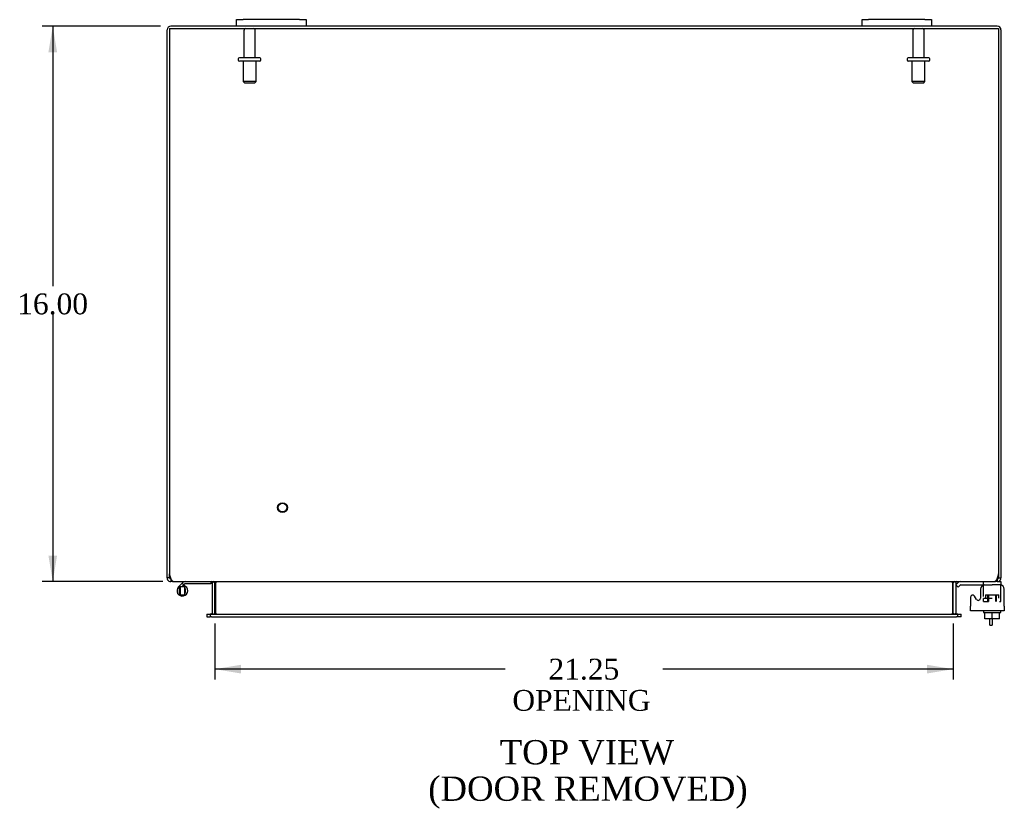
# Model space of a CAD drawing. Header units: inches. Extents: x 9 to 148, y 1 to 98.
# Tile 4 of 7: x 41 to 69, y 71 to 94. Entities that reach past the tile are written whole.
import ezdxf
from ezdxf.enums import TextEntityAlignment as Align

# ---------------------------------------------------------------- set-up
doc = ezdxf.new("R2010")
doc.units = ezdxf.units.IN
doc.header["$MEASUREMENT"] = 0
for name, color, linetype in [('COM40153-1', 7, 'CONTINUOUS'), ('COM42667', 7, 'CONTINUOUS'), ('COM42780', 7, 'CONTINUOUS'), ('COM48479', 7, 'CONTINUOUS'), ('COM48510', 7, 'CONTINUOUS'), ('DEFAULT', 7, 'CONTINUOUS'), ('FET07710', 7, 'CONTINUOUS'), ('HNG10620-20B', 7, 'CONTINUOUS'), ('HNG10620-20P', 7, 'CONTINUOUS'), ('SCC19011', 7, 'CONTINUOUS'), ('STD21878', 7, 'CONTINUOUS'), ('STD26094', 7, 'CONTINUOUS'), ('WAF25035', 7, 'CONTINUOUS')]:
    doc.layers.add(name, color=color, linetype=linetype)
doc.styles.add('SEACAD_TIMES_NEW_ROMAN', font='times.ttf')

# ---------------------------------------------------------------- blocks, each defined once
blk = doc.blocks.new('GDIMGGROUP4')
at = {"layer": 'DEFAULT', "linetype": 'Continuous'}
for points in [[(41.612, 93.078), (41.862, 93.078), (41.737, 93.828)], [(41.612, 78.578), (41.737, 77.828), (41.862, 78.578)]]:
    blk.add_hatch(color=136, dxfattribs=at).paths.add_polyline_path(points)
at = {"layer": 'DEFAULT', "color": 136, "linetype": 'Continuous'}
for p, q in [((44.835, 93.828), (41.437, 93.828)), ((41.737, 93.828), (41.737, 86.338)), ((41.737, 85.528), (41.737, 77.828)), ((44.904, 77.828), (41.437, 77.828))]:
    blk.add_line(p, q, dxfattribs=at)
at = {"layer": 'DEFAULT', "color": 136, "linetype": 'Continuous', "style": 'SEACAD_TIMES_NEW_ROMAN'}
blk.add_text('16.00', height=0.6, dxfattribs=at).set_placement((40.714, 86.128), align=Align.TOP_LEFT)
blk = doc.blocks.new('GDIMGGROUP18')
at = {"layer": 'DEFAULT', "linetype": 'Continuous'}
for points in [[(47.152, 75.182), (47.152, 75.432), (46.402, 75.307)], [(66.902, 75.182), (67.652, 75.307), (66.902, 75.432)]]:
    blk.add_hatch(color=136, dxfattribs=at).paths.add_polyline_path(points)
at = {"layer": 'DEFAULT', "color": 136, "linetype": 'Continuous'}
for p, q in [((46.402, 76.623), (46.402, 75.007)), ((67.652, 76.623), (67.652, 75.007)), ((54.755, 75.307), (46.402, 75.307)), ((67.652, 75.307), (59.298, 75.307))]:
    blk.add_line(p, q, dxfattribs=at)
at = {"layer": 'DEFAULT', "color": 136, "linetype": 'Continuous', "style": 'SEACAD_TIMES_NEW_ROMAN'}
for s, p in [('21.25', (56.003, 75.607)), ('OPENING ', (54.965, 74.707))]:
    blk.add_text(s, height=0.6, dxfattribs=at).set_placement(p, align=Align.TOP_LEFT)

msp = doc.modelspace()

# ---------------------------------------------------------------- linework, layer by layer
at = {"layer": 'COM40153-1', "color": 7}
for p, q in [((68.705, 76.578), (68.705, 76.756)), ((68.705, 76.578), (68.777, 76.578)), ((68.777, 76.756), (68.777, 76.578))]:
    msp.add_line(p, q, dxfattribs=at)
at = {"layer": 'COM42667', "color": 7}
for p, q in [((68.152, 77.381), (68.152, 77.125)), ((68.326, 77.316), (68.263, 77.413)), ((68.436, 77.608), (68.436, 77.348)), ((69.122, 77.125), (69.122, 77.608)), ((68.152, 76.982), (68.152, 77.125)), ((69.122, 77.125), (69.122, 76.982)), ((69.122, 76.982), (68.152, 76.982))]:
    msp.add_line(p, q, dxfattribs=at)
for centre, radius, start, end in [((68.561, 77.608), 0.125, 90, 180), ((68.997, 77.608), 0.125, 0, 90), ((68.212, 77.381), 0.06, 32.8455, 180), ((68.376, 77.348), 0.06, 212.8455, 0)]:
    msp.add_arc(centre, radius, start, end, dxfattribs=at)
at = {"layer": 'COM42780', "color": 7}
for p, q in [((67.724, 77.735), (67.774, 77.786)), ((67.724, 77.735), (67.791, 77.668)), ((67.791, 77.668), (67.841, 77.719)), ((67.875, 77.733), (68.773, 77.733)), ((67.909, 77.734), (67.909, 77.733)), ((67.909, 77.734), (67.969, 77.734)), ((67.969, 77.734), (67.969, 77.733)), ((67.969, 77.734), (67.997, 77.734)), ((67.997, 77.734), (67.997, 77.733)), ((67.997, 77.734), (68.159, 77.734)), ((68.109, 77.734), (68.109, 77.733)), ((68.159, 77.734), (68.159, 77.733)), ((68.523, 77.687), (68.523, 77.812)), ((69.023, 77.733), (68.773, 77.733)), ((68.919, 77.828), (69.023, 77.828)), ((69.023, 77.828), (69.023, 77.733)), ((69.023, 77.73), (69.023, 77.733)), ((69.023, 77.685), (69.023, 77.73)), ((69.023, 77.396), (69.023, 77.685)), ((68.578, 77.446), (68.968, 77.446)), ((68.578, 77.446), (68.578, 77.351)), ((68.648, 77.256), (68.648, 77.446)), ((68.667, 77.446), (68.667, 77.256)), ((68.88, 77.256), (68.88, 77.446)), ((68.898, 77.256), (68.898, 77.446)), ((68.968, 77.351), (68.968, 77.446)), ((69.023, 77.256), (69.023, 77.396)), ((68.523, 77.351), (68.773, 77.351)), ((68.523, 77.256), (68.523, 77.342)), ((68.523, 77.256), (68.667, 77.256)), ((68.983, 77.256), (69.023, 77.256))]:
    msp.add_line(p, q, dxfattribs=at)
for radius in [0.143, 0.048]:
    msp.add_arc((67.875, 77.685), radius, 90, 135, dxfattribs=at)
msp.add_ellipse((68.273, 76.727), major_axis=(0, 14.322), ratio=0.017455, start_param=-1.524085, end_param=-1.503851, dxfattribs=at)
msp.add_open_spline([(68.521, 77.725), (68.52, 77.726), (68.52, 77.728), (68.518, 77.731), (68.517, 77.733), (68.515, 77.733)], degree=3, knots=[0.6179659, 0.6179659, 0.6179659, 0.6179659, 0.75, 0.75, 1, 1, 1, 1], dxfattribs=at)
at = {"layer": 'COM48479', "color": 7}
for p, q in [((47.027, 93.828), (45.135, 93.828)), ((65.027, 93.828), (49.027, 93.828)), ((68.919, 93.828), (67.027, 93.828)), ((45.027, 78.054), (45.027, 93.72)), ((69.027, 93.72), (69.027, 78.054)), ((45.027, 77.936), (45.027, 78.054)), ((45.099, 77.936), (45.027, 77.936)), ((45.099, 77.936), (45.099, 78.054)), ((68.955, 78.054), (68.955, 77.936)), ((68.955, 77.936), (69.027, 77.936)), ((69.027, 78.054), (69.027, 77.936)), ((45.135, 77.9), (45.115, 77.905)), ((45.135, 77.9), (45.135, 77.828)), ((45.204, 77.828), (45.135, 77.828)), ((46.328, 77.802), (46.391, 77.82)), ((46.33, 76.923), (46.33, 77.792)), ((46.402, 76.923), (46.402, 77.792)), ((67.652, 76.923), (67.652, 77.792)), ((67.725, 77.802), (67.663, 77.82)), ((67.724, 77.792), (67.724, 76.923)), ((68.919, 77.828), (68.85, 77.828)), ((68.919, 77.9), (68.938, 77.905)), ((68.919, 77.9), (68.919, 77.828)), ((46.172, 76.887), (46.172, 76.815)), ((46.172, 76.887), (46.242, 76.887)), ((46.172, 76.815), (46.242, 76.815)), ((46.242, 76.887), (46.266, 76.887)), ((46.242, 76.815), (46.266, 76.815)), ((46.328, 76.91), (46.378, 76.892)), ((67.726, 76.91), (67.675, 76.892)), ((67.787, 76.887), (67.811, 76.887)), ((67.811, 76.815), (67.787, 76.815)), ((67.811, 76.887), (67.882, 76.887)), ((67.882, 76.815), (67.811, 76.815)), ((67.882, 76.815), (67.882, 76.887))]:
    msp.add_line(p, q, dxfattribs=at)
for centre, radius, start, end in [((45.135, 93.72), 0.108, 90, 180), ((68.919, 93.72), 0.108, 0, 90), ((45.135, 77.936), 0.108, 180, 237.3569), ((45.135, 77.936), 0.036, 180, 237.3569), ((68.919, 77.936), 0.036, 302.6431, 0), ((68.919, 77.936), 0.108, 302.6431, 0), ((45.135, 77.936), 0.109, 237.4482, 269.9087), ((46.294, 77.792), 0.036, 16.2206, 89.9999), ((46.294, 77.792), 0.036, 0, 16.2205), ((46.294, 77.792), 0.108, 0, 16.2205), ((67.76, 77.792), 0.108, 163.7795, 180), ((67.76, 77.792), 0.036, 163.7795, 180), ((67.76, 77.792), 0.036, 90.0001, 163.7794), ((68.919, 77.936), 0.108, 270, 302.6431), ((46.294, 76.923), 0.036, 270.0001, 340.2178), ((46.294, 76.923), 0.036, 340.2179, 0), ((46.294, 76.923), 0.108, 347.0013, 0), ((67.76, 76.923), 0.108, 180, 192.9987), ((67.76, 76.923), 0.036, 180, 199.7821), ((67.76, 76.923), 0.036, 199.7822, 269.9999)]:
    msp.add_arc(centre, radius, start, end, dxfattribs=at)
at = {"layer": 'COM48510', "color": 7}
for p, q in [((45.099, 93.756), (68.955, 93.756)), ((45.099, 93.756), (45.099, 78.054)), ((68.955, 93.756), (68.955, 78.054)), ((45.204, 77.828), (68.85, 77.828)), ((46.427, 77.802), (46.427, 77.792)), ((46.427, 76.923), (46.427, 77.792)), ((67.627, 77.792), (67.627, 77.802)), ((67.627, 77.792), (67.627, 76.923)), ((46.306, 76.887), (46.266, 76.887)), ((46.266, 76.887), (46.266, 76.815)), ((46.306, 76.815), (46.266, 76.815)), ((46.306, 76.887), (67.747, 76.887)), ((46.306, 76.815), (67.747, 76.815)), ((46.427, 76.923), (46.427, 76.91)), ((67.627, 76.91), (67.627, 76.923)), ((67.787, 76.887), (67.747, 76.887)), ((67.787, 76.815), (67.747, 76.815)), ((67.787, 76.815), (67.787, 76.887))]:
    msp.add_line(p, q, dxfattribs=at)
for centre, radius, start, end in [((45.349, 78.054), 0.25, 180, 208.1546), ((45.342, 77.981), 0.219, 191.9345, 218.5283), ((68.711, 77.981), 0.219, 321.4717, 348.0655), ((68.705, 78.054), 0.25, 331.8454, 0), ((45.208, 77.875), 0.0474, 219.5351, 265.4044), ((46.344, 77.684), 0.144, 54.8335, 86.5117), ((67.71, 77.684), 0.144, 93.4883, 125.1665), ((68.846, 77.875), 0.0474, 274.5956, 320.4649), ((46.334, 77.076), 0.19, 272.3178, 299.1088), ((67.719, 77.076), 0.19, 240.8912, 267.6822)]:
    msp.add_arc(centre, radius, start, end, dxfattribs=at)
at = {"layer": 'FET07710', "color": 7}
for p, q in [((47.027, 94.015), (47.214, 94.015)), ((47.027, 93.828), (47.027, 94.015)), ((47.214, 93.828), (47.027, 93.828)), ((48.839, 94.015), (47.214, 94.015)), ((48.839, 93.828), (47.214, 93.828)), ((48.839, 94.015), (49.027, 94.015)), ((49.027, 93.828), (48.839, 93.828)), ((49.027, 94.015), (49.027, 93.828)), ((65.027, 94.015), (65.214, 94.015)), ((65.027, 93.828), (65.027, 94.015)), ((65.214, 93.828), (65.027, 93.828)), ((66.839, 94.015), (65.214, 94.015)), ((66.839, 93.828), (65.214, 93.828)), ((66.839, 94.015), (67.027, 94.015)), ((67.027, 93.828), (66.839, 93.828)), ((67.027, 94.015), (67.027, 93.828))]:
    msp.add_line(p, q, dxfattribs=at)
at = {"layer": 'HNG10620-20B', "color": 7}
for p, q in [((45.466, 77.784), (45.357, 77.675)), ((45.508, 77.741), (45.448, 77.681)), ((45.483, 77.802), (45.466, 77.784)), ((45.466, 77.784), (45.508, 77.741)), ((45.511, 77.713), (45.501, 77.681)), ((45.526, 77.759), (45.508, 77.741)), ((46.282, 77.768), (45.546, 77.768)), ((46.282, 77.828), (46.282, 77.768))]:
    msp.add_line(p, q, dxfattribs=at)
for centre, radius, start, end in [((45.466, 77.566), 0.154, 135, 72.8181), ((45.546, 77.739), 0.089, 90, 135), ((45.546, 77.739), 0.029, 90, 135)]:
    msp.add_arc(centre, radius, start, end, dxfattribs=at)
at = {"layer": 'HNG10620-20P', "color": 7}
for p, q in [((45.401, 77.681), (45.401, 77.451)), ((45.531, 77.681), (45.401, 77.681)), ((45.531, 77.681), (45.531, 77.451)), ((45.401, 77.451), (45.531, 77.451))]:
    msp.add_line(p, q, dxfattribs=at)
for centre, start, end in [((45.634, 77.562), 152.9012, 179.0261), ((45.297, 77.562), 0.9722, 27.1006), ((45.634, 77.571), 180.9722, 207.1004), ((45.297, 77.571), 332.9006, 359.0262)]:
    msp.add_arc(centre, 0.262, start, end, dxfattribs=at)
at = {"layer": 'SCC19011', "color": 7}
for p, q in [((68.558, 76.756), (68.558, 76.937)), ((68.773, 76.756), (68.773, 76.937)), ((68.988, 76.756), (68.988, 76.937)), ((68.773, 76.756), (68.558, 76.756)), ((68.988, 76.756), (68.773, 76.756))]:
    msp.add_line(p, q, dxfattribs=at)
at = {"layer": 'STD21878', "color": 7}
for radius in [0.141, 0.125]:
    msp.add_circle((48.349, 79.96), radius, dxfattribs=at)
at = {"layer": 'STD26094', "color": 7}
for p, q in [((47.237, 93.696), (47.237, 92.919)), ((47.567, 92.919), (47.567, 93.696)), ((66.487, 93.696), (66.487, 92.919)), ((66.817, 92.919), (66.817, 93.696)), ((47.077, 92.889), (47.077, 92.849)), ((47.697, 92.919), (47.107, 92.919)), ((47.697, 92.819), (47.107, 92.819)), ((47.214, 92.819), (47.214, 92.231)), ((47.589, 92.231), (47.589, 92.819)), ((47.727, 92.849), (47.727, 92.889)), ((66.327, 92.889), (66.327, 92.849)), ((66.947, 92.919), (66.357, 92.919)), ((66.947, 92.819), (66.357, 92.819)), ((66.464, 92.819), (66.464, 92.231)), ((66.839, 92.231), (66.839, 92.819)), ((66.977, 92.849), (66.977, 92.889)), ((47.589, 92.231), (47.214, 92.231)), ((47.214, 92.231), (47.252, 92.194)), ((47.252, 92.194), (47.552, 92.194)), ((47.552, 92.194), (47.589, 92.231)), ((66.839, 92.231), (66.464, 92.231)), ((66.464, 92.231), (66.502, 92.194)), ((66.502, 92.194), (66.802, 92.194)), ((66.802, 92.194), (66.839, 92.231))]:
    msp.add_line(p, q, dxfattribs=at)
for centre, radius, start, end in [((47.297, 93.696), 0.06, 90, 180), ((47.507, 93.696), 0.06, 0, 90), ((66.547, 93.696), 0.06, 90, 180), ((66.757, 93.696), 0.06, 0, 90), ((47.107, 92.889), 0.03, 90, 180), ((47.107, 92.849), 0.03, 180, 270), ((47.697, 92.889), 0.03, 0, 90), ((47.697, 92.849), 0.03, 270, 0), ((66.357, 92.889), 0.03, 90, 180), ((66.357, 92.849), 0.03, 180, 270), ((66.947, 92.889), 0.03, 0, 90), ((66.947, 92.849), 0.03, 270, 0)]:
    msp.add_arc(centre, radius, start, end, dxfattribs=at)
at = {"layer": 'WAF25035', "color": 7}
for p, q in [((68.523, 76.982), (68.523, 76.937)), ((68.523, 76.937), (69.023, 76.937)), ((69.023, 76.937), (69.023, 76.982))]:
    msp.add_line(p, q, dxfattribs=at)

# ---------------------------------------------------------------- block references
at = {"layer": 'DEFAULT', "color": 7}
for name in ['GDIMGGROUP4', 'GDIMGGROUP18']:
    msp.add_blockref(name, (0, 0), dxfattribs=at)

# ---------------------------------------------------------------- texts
at = {"layer": 'DEFAULT', "color": 7, "style": 'SEACAD_TIMES_NEW_ROMAN'}
for s, p in [('TOP VIEW', (54.601, 73.264)), ('(DOOR REMOVED)', (52.544, 72.214))]:
    msp.add_text(s, height=0.7, dxfattribs=at).set_placement(p, align=Align.TOP_LEFT)

doc.saveas('drawing.dxf')
